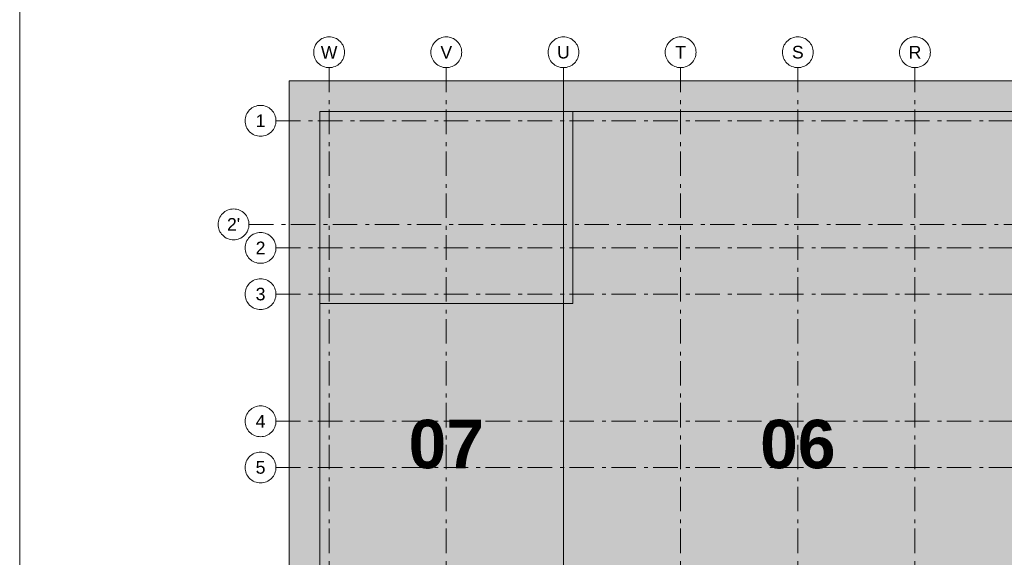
# Model space of a CAD drawing. Header units: metres. Extents: x -5203299 to 2078834, y 245743 to 5816291.
# Tile 212 of 256: x 366760 to 366786, y 5814009 to 5814023. Entities that reach past the tile are written whole.
import ezdxf

# ---------------------------------------------------------------- set-up
doc = ezdxf.new("R2010")
doc.units = ezdxf.units.M
doc.header["$LTSCALE"] = 0.5
doc.linetypes.add('ISO-02 Strichlinie', pattern=[3.81, 3.048, -0.762])
doc.linetypes.add('Linienart-53', pattern=[5.291531, 3.175, -1.058062, 0.352704, -0.705764])
for name, color, linetype, lineweight in [('70 -71 Achsen- 1 Gebäudeachsen', 7, 'Linienart-53', 18), ('70 -74 Zeichnungsblatt- 4 Plankopf Linie', 7, 'Continuous', 13), ('Keine', 7, 'Continuous', 9)]:
    doc.layers.add(name, color=color, linetype=linetype, lineweight=lineweight)
doc.styles.add('Arial', font='arial.ttf')
doc.styles.add('Arial (bold)', font='arialbd.ttf')

# ---------------------------------------------------------------- blocks, each defined once
blk = doc.blocks.new('Gruppe-1127')
at = {"layer": '70 -74 Zeichnungsblatt- 4 Plankopf Linie'}
blk.add_line((0.409446, -0.12334), (0.409446, -0.4155), dxfattribs=at)
blk = doc.blocks.new('Plankopf')
at = {"layer": '70 -74 Zeichnungsblatt- 4 Plankopf Linie', "color": 7, "transparency": 33554687}
blk.add_blockref('Gruppe-1127', (0, 0), dxfattribs=at)
at = {"layer": '70 -74 Zeichnungsblatt- 4 Plankopf Linie', "color": 0, "flags": 1}
for tag in ['AR_Genehmigt_-_Datum', 'Auto_Generate_Page_Number', 'Auto_Total_Num_Sheets', 'Architekt', 'Architekt_Zusatz_-1-', 'Teil', 'Total_Num_Sheets', 'Tragwerksplanung', 'Tragwerksplanung_Zusatz_-1-', 'TGA', 'TGA_Zusatz_-1-', 'Scale', 'Sheet_Number', 'Sheet_Title', 'Status', 'Zone', 'Zone', 'Zone', 'Zone', 'Zone', 'Zone', 'Geschäftszeichen', 'Current_Plot_Date', 'Gewerk', 'Landschaftsarchitekt', 'Landschaftsarchitekten_Zusatz-1-', 'Papiermaße', 'Number', 'Publish_Date', 'Number', 'Publish_Date', 'Number', 'Publish_Date', 'Number', 'Publish_Date', 'Number', 'Publish_Date', 'Planungsgrundlagen', 'Plot_Date_Format', 'BH_Genehmigt_-_Datum', 'Ebene', 'Page_Number', 'Plannummer_Fachplaner', 'File_Name', 'File_Name_Include_Path', 'Projektname_Zusatz', 'Höhe_üNHN', 'Leistungsphase', 'Number', 'Publish_Date', 'Recipients', 'Recipients', 'Recipients', 'Recipients', 'Recipients', 'Project_Date', 'Project_ID', 'Project_Name', 'Recipients', 'Date', 'Note', 'Date', 'Note', 'Date', 'Note', 'Date', 'Note', 'Date', 'Note', 'Format', 'Date', 'Date', 'Note']:
    blk.add_attdef(tag, (-0.5945, -0.4205), '', height=0.00018, dxfattribs=at)
blk = doc.blocks.new('Gruppe-1128')
at = {"layer": '70 -71 Achsen- 1 Gebäudeachsen', "color": 252, "lineweight": 13, "true_color": 0x888888, "transparency": 33554687}
for p, q in [((-175.421, -72), (-175.421, -120.372)), ((-167.821, -72), (-167.821, -120.372)), ((-160.221, -72), (-160.221, -120.372)), ((-152.621, -72), (-152.621, -120.372)), ((-145.021, -72), (-145.021, -120.372)), ((-137.421, -72), (-137.421, -120.372)), ((-180.618, -82.172), (4.776, -82.172)), ((-178.868, -83.697), (3.026, -83.697)), ((-178.868, -86.697), (3.026, -86.697)), ((-178.868, -94.947), (3.026, -94.947)), ((-178.868, -97.947), (3.026, -97.947))]:
    blk.add_line(p, q, dxfattribs=at)
at = {"layer": 'Keine', "transparency": 33554687, "char_height": 3.1465, "attachment_point": 5, "line_spacing_factor": 0.970823, "style": 'Arial (bold)'}
for s, insert in [('07', (-167.821, -96.447)), ('06', (-145.021, -96.447))]:
    blk.add_mtext(s, dxfattribs=dict(at, insert=insert))
at = {"color": 255, "lineweight": 13, "transparency": 33554687}
blk.add_wipeout([(-178.868, -75.447), (-178.873, -75.545), (-178.887, -75.642), (-178.911, -75.737), (-178.944, -75.83), (-178.986, -75.918), (-179.037, -76.003), (-179.095, -76.081), (-179.161, -76.154), (-179.234, -76.22), (-179.312, -76.279), (-179.397, -76.329), (-179.485, -76.371), (-179.578, -76.404), (-179.673, -76.428), (-179.77, -76.442), (-179.868, -76.447), (-179.966, -76.442), (-180.063, -76.428), (-180.158, -76.404), (-180.251, -76.371), (-180.339, -76.329), (-180.424, -76.279), (-180.502, -76.22), (-180.575, -76.154), (-180.641, -76.081), (-180.699, -76.003), (-180.75, -75.918), (-180.792, -75.83), (-180.825, -75.737), (-180.849, -75.642), (-180.863, -75.545), (-180.868, -75.447), (-180.863, -75.349), (-180.849, -75.252), (-180.825, -75.157), (-180.792, -75.064), (-180.75, -74.976), (-180.699, -74.891), (-180.641, -74.813), (-180.575, -74.74), (-180.502, -74.674), (-180.424, -74.616), (-180.339, -74.565), (-180.251, -74.523), (-180.158, -74.49), (-180.063, -74.466), (-179.966, -74.452), (-179.868, -74.447), (-179.77, -74.452), (-179.673, -74.466), (-179.578, -74.49), (-179.485, -74.523), (-179.397, -74.565), (-179.312, -74.616), (-179.234, -74.674), (-179.161, -74.74), (-179.095, -74.813), (-179.037, -74.891), (-178.986, -74.976), (-178.944, -75.064), (-178.911, -75.157), (-178.887, -75.252), (-178.873, -75.349)], dxfattribs=at).dxf.layer = 'Keine'
at = {"layer": '70 -71 Achsen- 1 Gebäudeachsen', "color": 252, "lineweight": 13, "true_color": 0x888888, "transparency": 33554687}
blk.add_line((-178.868, -75.447), (3.026, -75.447), dxfattribs=at)
at = {"layer": 'Keine', "lineweight": 13, "transparency": 33554687, "flags": 128}
blk.add_lwpolyline([(-178.868, -75.447), (-178.873, -75.545), (-178.887, -75.642), (-178.911, -75.737), (-178.944, -75.83), (-178.986, -75.918), (-179.037, -76.003), (-179.095, -76.081), (-179.161, -76.154), (-179.234, -76.22), (-179.312, -76.279), (-179.397, -76.329), (-179.485, -76.371), (-179.578, -76.404), (-179.673, -76.428), (-179.77, -76.442), (-179.868, -76.447), (-179.966, -76.442), (-180.063, -76.428), (-180.158, -76.404), (-180.251, -76.371), (-180.339, -76.329), (-180.424, -76.279), (-180.502, -76.22), (-180.575, -76.154), (-180.641, -76.081), (-180.699, -76.003), (-180.75, -75.918), (-180.792, -75.83), (-180.825, -75.737), (-180.849, -75.642), (-180.863, -75.545), (-180.868, -75.447), (-180.863, -75.349), (-180.849, -75.252), (-180.825, -75.157), (-180.792, -75.064), (-180.75, -74.976), (-180.699, -74.891), (-180.641, -74.813), (-180.575, -74.74), (-180.502, -74.674), (-180.424, -74.616), (-180.339, -74.565), (-180.251, -74.523), (-180.158, -74.49), (-180.063, -74.466), (-179.966, -74.452), (-179.868, -74.447), (-179.77, -74.452), (-179.673, -74.466), (-179.578, -74.49), (-179.485, -74.523), (-179.397, -74.565), (-179.312, -74.616), (-179.234, -74.674), (-179.161, -74.74), (-179.095, -74.813), (-179.037, -74.891), (-178.986, -74.976), (-178.944, -75.064), (-178.911, -75.157), (-178.887, -75.252), (-178.873, -75.349)], close=True, dxfattribs=at)
at = {"layer": 'Keine', "transparency": 33554687, "insert": (-179.868, -75.447), "char_height": 0.818, "attachment_point": 5, "line_spacing_factor": 0.970761, "style": 'Arial'}
blk.add_mtext('1', dxfattribs=at)
at = {"color": 255, "lineweight": 13, "transparency": 33554687}
for points in [[(-175.421, -70), (-175.323, -70.005), (-175.226, -70.019), (-175.131, -70.043), (-175.038, -70.076), (-174.95, -70.118), (-174.865, -70.169), (-174.787, -70.227), (-174.714, -70.293), (-174.648, -70.366), (-174.59, -70.444), (-174.539, -70.529), (-174.497, -70.617), (-174.464, -70.71), (-174.44, -70.805), (-174.426, -70.902), (-174.421, -71), (-174.426, -71.098), (-174.44, -71.195), (-174.464, -71.29), (-174.497, -71.383), (-174.539, -71.471), (-174.59, -71.556), (-174.648, -71.634), (-174.714, -71.707), (-174.787, -71.773), (-174.865, -71.832), (-174.95, -71.882), (-175.038, -71.924), (-175.131, -71.957), (-175.226, -71.981), (-175.323, -71.995), (-175.421, -72), (-175.519, -71.995), (-175.616, -71.981), (-175.711, -71.957), (-175.804, -71.924), (-175.892, -71.882), (-175.977, -71.832), (-176.055, -71.773), (-176.128, -71.707), (-176.194, -71.634), (-176.252, -71.556), (-176.303, -71.471), (-176.345, -71.383), (-176.378, -71.29), (-176.402, -71.195), (-176.416, -71.098), (-176.421, -71), (-176.416, -70.902), (-176.402, -70.805), (-176.378, -70.71), (-176.345, -70.617), (-176.303, -70.529), (-176.252, -70.444), (-176.194, -70.366), (-176.128, -70.293), (-176.055, -70.227), (-175.977, -70.169), (-175.892, -70.118), (-175.804, -70.076), (-175.711, -70.043), (-175.616, -70.019), (-175.519, -70.005)], [(-167.821, -70), (-167.723, -70.005), (-167.626, -70.019), (-167.531, -70.043), (-167.438, -70.076), (-167.35, -70.118), (-167.265, -70.169), (-167.187, -70.227), (-167.114, -70.293), (-167.048, -70.366), (-166.99, -70.444), (-166.939, -70.529), (-166.897, -70.617), (-166.864, -70.71), (-166.84, -70.805), (-166.826, -70.902), (-166.821, -71), (-166.826, -71.098), (-166.84, -71.195), (-166.864, -71.29), (-166.897, -71.383), (-166.939, -71.471), (-166.99, -71.556), (-167.048, -71.634), (-167.114, -71.707), (-167.187, -71.773), (-167.265, -71.832), (-167.35, -71.882), (-167.438, -71.924), (-167.531, -71.957), (-167.626, -71.981), (-167.723, -71.995), (-167.821, -72), (-167.919, -71.995), (-168.016, -71.981), (-168.111, -71.957), (-168.204, -71.924), (-168.292, -71.882), (-168.377, -71.832), (-168.455, -71.773), (-168.528, -71.707), (-168.594, -71.634), (-168.652, -71.556), (-168.703, -71.471), (-168.745, -71.383), (-168.778, -71.29), (-168.802, -71.195), (-168.816, -71.098), (-168.821, -71), (-168.816, -70.902), (-168.802, -70.805), (-168.778, -70.71), (-168.745, -70.617), (-168.703, -70.529), (-168.652, -70.444), (-168.594, -70.366), (-168.528, -70.293), (-168.455, -70.227), (-168.377, -70.169), (-168.292, -70.118), (-168.204, -70.076), (-168.111, -70.043), (-168.016, -70.019), (-167.919, -70.005)], [(-160.221, -70), (-160.123, -70.005), (-160.026, -70.019), (-159.931, -70.043), (-159.838, -70.076), (-159.75, -70.118), (-159.665, -70.169), (-159.587, -70.227), (-159.514, -70.293), (-159.448, -70.366), (-159.39, -70.444), (-159.339, -70.529), (-159.297, -70.617), (-159.264, -70.71), (-159.24, -70.805), (-159.226, -70.902), (-159.221, -71), (-159.226, -71.098), (-159.24, -71.195), (-159.264, -71.29), (-159.297, -71.383), (-159.339, -71.471), (-159.39, -71.556), (-159.448, -71.634), (-159.514, -71.707), (-159.587, -71.773), (-159.665, -71.832), (-159.75, -71.882), (-159.838, -71.924), (-159.931, -71.957), (-160.026, -71.981), (-160.123, -71.995), (-160.221, -72), (-160.319, -71.995), (-160.416, -71.981), (-160.511, -71.957), (-160.604, -71.924), (-160.692, -71.882), (-160.777, -71.832), (-160.855, -71.773), (-160.928, -71.707), (-160.994, -71.634), (-161.052, -71.556), (-161.103, -71.471), (-161.145, -71.383), (-161.178, -71.29), (-161.202, -71.195), (-161.216, -71.098), (-161.221, -71), (-161.216, -70.902), (-161.202, -70.805), (-161.178, -70.71), (-161.145, -70.617), (-161.103, -70.529), (-161.052, -70.444), (-160.994, -70.366), (-160.928, -70.293), (-160.855, -70.227), (-160.777, -70.169), (-160.692, -70.118), (-160.604, -70.076), (-160.511, -70.043), (-160.416, -70.019), (-160.319, -70.005)], [(-152.621, -70), (-152.523, -70.005), (-152.426, -70.019), (-152.331, -70.043), (-152.238, -70.076), (-152.15, -70.118), (-152.065, -70.169), (-151.987, -70.227), (-151.914, -70.293), (-151.848, -70.366), (-151.79, -70.444), (-151.739, -70.529), (-151.697, -70.617), (-151.664, -70.71), (-151.64, -70.805), (-151.626, -70.902), (-151.621, -71), (-151.626, -71.098), (-151.64, -71.195), (-151.664, -71.29), (-151.697, -71.383), (-151.739, -71.471), (-151.79, -71.556), (-151.848, -71.634), (-151.914, -71.707), (-151.987, -71.773), (-152.065, -71.832), (-152.15, -71.882), (-152.238, -71.924), (-152.331, -71.957), (-152.426, -71.981), (-152.523, -71.995), (-152.621, -72), (-152.719, -71.995), (-152.816, -71.981), (-152.911, -71.957), (-153.004, -71.924), (-153.092, -71.882), (-153.177, -71.832), (-153.255, -71.773), (-153.328, -71.707), (-153.394, -71.634), (-153.452, -71.556), (-153.503, -71.471), (-153.545, -71.383), (-153.578, -71.29), (-153.602, -71.195), (-153.616, -71.098), (-153.621, -71), (-153.616, -70.902), (-153.602, -70.805), (-153.578, -70.71), (-153.545, -70.617), (-153.503, -70.529), (-153.452, -70.444), (-153.394, -70.366), (-153.328, -70.293), (-153.255, -70.227), (-153.177, -70.169), (-153.092, -70.118), (-153.004, -70.076), (-152.911, -70.043), (-152.816, -70.019), (-152.719, -70.005)], [(-145.021, -70), (-144.923, -70.005), (-144.826, -70.019), (-144.731, -70.043), (-144.638, -70.076), (-144.55, -70.118), (-144.465, -70.169), (-144.387, -70.227), (-144.314, -70.293), (-144.248, -70.366), (-144.19, -70.444), (-144.139, -70.529), (-144.097, -70.617), (-144.064, -70.71), (-144.04, -70.805), (-144.026, -70.902), (-144.021, -71), (-144.026, -71.098), (-144.04, -71.195), (-144.064, -71.29), (-144.097, -71.383), (-144.139, -71.471), (-144.19, -71.556), (-144.248, -71.634), (-144.314, -71.707), (-144.387, -71.773), (-144.465, -71.832), (-144.55, -71.882), (-144.638, -71.924), (-144.731, -71.957), (-144.826, -71.981), (-144.923, -71.995), (-145.021, -72), (-145.119, -71.995), (-145.216, -71.981), (-145.311, -71.957), (-145.404, -71.924), (-145.492, -71.882), (-145.577, -71.832), (-145.655, -71.773), (-145.728, -71.707), (-145.794, -71.634), (-145.852, -71.556), (-145.903, -71.471), (-145.945, -71.383), (-145.978, -71.29), (-146.002, -71.195), (-146.016, -71.098), (-146.021, -71), (-146.016, -70.902), (-146.002, -70.805), (-145.978, -70.71), (-145.945, -70.617), (-145.903, -70.529), (-145.852, -70.444), (-145.794, -70.366), (-145.728, -70.293), (-145.655, -70.227), (-145.577, -70.169), (-145.492, -70.118), (-145.404, -70.076), (-145.311, -70.043), (-145.216, -70.019), (-145.119, -70.005)], [(-137.421, -70), (-137.323, -70.005), (-137.226, -70.019), (-137.131, -70.043), (-137.038, -70.076), (-136.95, -70.118), (-136.865, -70.169), (-136.787, -70.227), (-136.714, -70.293), (-136.648, -70.366), (-136.59, -70.444), (-136.539, -70.529), (-136.497, -70.617), (-136.464, -70.71), (-136.44, -70.805), (-136.426, -70.902), (-136.421, -71), (-136.426, -71.098), (-136.44, -71.195), (-136.464, -71.29), (-136.497, -71.383), (-136.539, -71.471), (-136.59, -71.556), (-136.648, -71.634), (-136.714, -71.707), (-136.787, -71.773), (-136.865, -71.832), (-136.95, -71.882), (-137.038, -71.924), (-137.131, -71.957), (-137.226, -71.981), (-137.323, -71.995), (-137.421, -72), (-137.519, -71.995), (-137.616, -71.981), (-137.711, -71.957), (-137.804, -71.924), (-137.892, -71.882), (-137.977, -71.832), (-138.055, -71.773), (-138.128, -71.707), (-138.194, -71.634), (-138.252, -71.556), (-138.303, -71.471), (-138.345, -71.383), (-138.378, -71.29), (-138.402, -71.195), (-138.416, -71.098), (-138.421, -71), (-138.416, -70.902), (-138.402, -70.805), (-138.378, -70.71), (-138.345, -70.617), (-138.303, -70.529), (-138.252, -70.444), (-138.194, -70.366), (-138.128, -70.293), (-138.055, -70.227), (-137.977, -70.169), (-137.892, -70.118), (-137.804, -70.076), (-137.711, -70.043), (-137.616, -70.019), (-137.519, -70.005)], [(-178.868, -83.697), (-178.873, -83.795), (-178.887, -83.892), (-178.911, -83.987), (-178.944, -84.08), (-178.986, -84.168), (-179.037, -84.253), (-179.095, -84.331), (-179.161, -84.404), (-179.234, -84.47), (-179.312, -84.529), (-179.397, -84.579), (-179.485, -84.621), (-179.578, -84.654), (-179.673, -84.678), (-179.77, -84.692), (-179.868, -84.697), (-179.966, -84.692), (-180.063, -84.678), (-180.158, -84.654), (-180.251, -84.621), (-180.339, -84.579), (-180.424, -84.529), (-180.502, -84.47), (-180.575, -84.404), (-180.641, -84.331), (-180.699, -84.253), (-180.75, -84.168), (-180.792, -84.08), (-180.825, -83.987), (-180.849, -83.892), (-180.863, -83.795), (-180.868, -83.697), (-180.863, -83.599), (-180.849, -83.502), (-180.825, -83.407), (-180.792, -83.314), (-180.75, -83.226), (-180.699, -83.141), (-180.641, -83.063), (-180.575, -82.99), (-180.502, -82.924), (-180.424, -82.866), (-180.339, -82.815), (-180.251, -82.773), (-180.158, -82.74), (-180.063, -82.716), (-179.966, -82.702), (-179.868, -82.697), (-179.77, -82.702), (-179.673, -82.716), (-179.578, -82.74), (-179.485, -82.773), (-179.397, -82.815), (-179.312, -82.866), (-179.234, -82.924), (-179.161, -82.99), (-179.095, -83.063), (-179.037, -83.141), (-178.986, -83.226), (-178.944, -83.314), (-178.911, -83.407), (-178.887, -83.502), (-178.873, -83.599)], [(-178.868, -86.697), (-178.873, -86.795), (-178.887, -86.892), (-178.911, -86.987), (-178.944, -87.08), (-178.986, -87.168), (-179.037, -87.253), (-179.095, -87.331), (-179.161, -87.404), (-179.234, -87.47), (-179.312, -87.529), (-179.397, -87.579), (-179.485, -87.621), (-179.578, -87.654), (-179.673, -87.678), (-179.77, -87.692), (-179.868, -87.697), (-179.966, -87.692), (-180.063, -87.678), (-180.158, -87.654), (-180.251, -87.621), (-180.339, -87.579), (-180.424, -87.529), (-180.502, -87.47), (-180.575, -87.404), (-180.641, -87.331), (-180.699, -87.253), (-180.75, -87.168), (-180.792, -87.08), (-180.825, -86.987), (-180.849, -86.892), (-180.863, -86.795), (-180.868, -86.697), (-180.863, -86.599), (-180.849, -86.502), (-180.825, -86.407), (-180.792, -86.314), (-180.75, -86.226), (-180.699, -86.141), (-180.641, -86.063), (-180.575, -85.99), (-180.502, -85.924), (-180.424, -85.866), (-180.339, -85.815), (-180.251, -85.773), (-180.158, -85.74), (-180.063, -85.716), (-179.966, -85.702), (-179.868, -85.697), (-179.77, -85.702), (-179.673, -85.716), (-179.578, -85.74), (-179.485, -85.773), (-179.397, -85.815), (-179.312, -85.866), (-179.234, -85.924), (-179.161, -85.99), (-179.095, -86.063), (-179.037, -86.141), (-178.986, -86.226), (-178.944, -86.314), (-178.911, -86.407), (-178.887, -86.502), (-178.873, -86.599)], [(-178.868, -94.947), (-178.873, -95.045), (-178.887, -95.142), (-178.911, -95.237), (-178.944, -95.33), (-178.986, -95.418), (-179.037, -95.503), (-179.095, -95.581), (-179.161, -95.654), (-179.234, -95.72), (-179.312, -95.779), (-179.397, -95.829), (-179.485, -95.871), (-179.578, -95.904), (-179.673, -95.928), (-179.77, -95.942), (-179.868, -95.947), (-179.966, -95.942), (-180.063, -95.928), (-180.158, -95.904), (-180.251, -95.871), (-180.339, -95.829), (-180.424, -95.779), (-180.502, -95.72), (-180.575, -95.654), (-180.641, -95.581), (-180.699, -95.503), (-180.75, -95.418), (-180.792, -95.33), (-180.825, -95.237), (-180.849, -95.142), (-180.863, -95.045), (-180.868, -94.947), (-180.863, -94.849), (-180.849, -94.752), (-180.825, -94.657), (-180.792, -94.564), (-180.75, -94.476), (-180.699, -94.391), (-180.641, -94.313), (-180.575, -94.24), (-180.502, -94.174), (-180.424, -94.116), (-180.339, -94.065), (-180.251, -94.023), (-180.158, -93.99), (-180.063, -93.966), (-179.966, -93.952), (-179.868, -93.947), (-179.77, -93.952), (-179.673, -93.966), (-179.578, -93.99), (-179.485, -94.023), (-179.397, -94.065), (-179.312, -94.116), (-179.234, -94.174), (-179.161, -94.24), (-179.095, -94.313), (-179.037, -94.391), (-178.986, -94.476), (-178.944, -94.564), (-178.911, -94.657), (-178.887, -94.752), (-178.873, -94.849)], [(-178.868, -97.947), (-178.873, -98.045), (-178.887, -98.142), (-178.911, -98.237), (-178.944, -98.33), (-178.986, -98.418), (-179.037, -98.503), (-179.095, -98.581), (-179.161, -98.654), (-179.234, -98.72), (-179.312, -98.779), (-179.397, -98.829), (-179.485, -98.871), (-179.578, -98.904), (-179.673, -98.928), (-179.77, -98.942), (-179.868, -98.947), (-179.966, -98.942), (-180.063, -98.928), (-180.158, -98.904), (-180.251, -98.871), (-180.339, -98.829), (-180.424, -98.779), (-180.502, -98.72), (-180.575, -98.654), (-180.641, -98.581), (-180.699, -98.503), (-180.75, -98.418), (-180.792, -98.33), (-180.825, -98.237), (-180.849, -98.142), (-180.863, -98.045), (-180.868, -97.947), (-180.863, -97.849), (-180.849, -97.752), (-180.825, -97.657), (-180.792, -97.564), (-180.75, -97.476), (-180.699, -97.391), (-180.641, -97.313), (-180.575, -97.24), (-180.502, -97.174), (-180.424, -97.116), (-180.339, -97.065), (-180.251, -97.023), (-180.158, -96.99), (-180.063, -96.966), (-179.966, -96.952), (-179.868, -96.947), (-179.77, -96.952), (-179.673, -96.966), (-179.578, -96.99), (-179.485, -97.023), (-179.397, -97.065), (-179.312, -97.116), (-179.234, -97.174), (-179.161, -97.24), (-179.095, -97.313), (-179.037, -97.391), (-178.986, -97.476), (-178.944, -97.564), (-178.911, -97.657), (-178.887, -97.752), (-178.873, -97.849)]]:
    blk.add_wipeout(points, dxfattribs=at).dxf.layer = 'Keine'
at = {"layer": 'Keine', "lineweight": 13, "transparency": 33554687, "flags": 128}
for points in [[(-175.421, -70), (-175.323, -70.005), (-175.226, -70.019), (-175.131, -70.043), (-175.038, -70.076), (-174.95, -70.118), (-174.865, -70.169), (-174.787, -70.227), (-174.714, -70.293), (-174.648, -70.366), (-174.59, -70.444), (-174.539, -70.529), (-174.497, -70.617), (-174.464, -70.71), (-174.44, -70.805), (-174.426, -70.902), (-174.421, -71), (-174.426, -71.098), (-174.44, -71.195), (-174.464, -71.29), (-174.497, -71.383), (-174.539, -71.471), (-174.59, -71.556), (-174.648, -71.634), (-174.714, -71.707), (-174.787, -71.773), (-174.865, -71.832), (-174.95, -71.882), (-175.038, -71.924), (-175.131, -71.957), (-175.226, -71.981), (-175.323, -71.995), (-175.421, -72), (-175.519, -71.995), (-175.616, -71.981), (-175.711, -71.957), (-175.804, -71.924), (-175.892, -71.882), (-175.977, -71.832), (-176.055, -71.773), (-176.128, -71.707), (-176.194, -71.634), (-176.252, -71.556), (-176.303, -71.471), (-176.345, -71.383), (-176.378, -71.29), (-176.402, -71.195), (-176.416, -71.098), (-176.421, -71), (-176.416, -70.902), (-176.402, -70.805), (-176.378, -70.71), (-176.345, -70.617), (-176.303, -70.529), (-176.252, -70.444), (-176.194, -70.366), (-176.128, -70.293), (-176.055, -70.227), (-175.977, -70.169), (-175.892, -70.118), (-175.804, -70.076), (-175.711, -70.043), (-175.616, -70.019), (-175.519, -70.005)], [(-167.821, -70), (-167.723, -70.005), (-167.626, -70.019), (-167.531, -70.043), (-167.438, -70.076), (-167.35, -70.118), (-167.265, -70.169), (-167.187, -70.227), (-167.114, -70.293), (-167.048, -70.366), (-166.99, -70.444), (-166.939, -70.529), (-166.897, -70.617), (-166.864, -70.71), (-166.84, -70.805), (-166.826, -70.902), (-166.821, -71), (-166.826, -71.098), (-166.84, -71.195), (-166.864, -71.29), (-166.897, -71.383), (-166.939, -71.471), (-166.99, -71.556), (-167.048, -71.634), (-167.114, -71.707), (-167.187, -71.773), (-167.265, -71.832), (-167.35, -71.882), (-167.438, -71.924), (-167.531, -71.957), (-167.626, -71.981), (-167.723, -71.995), (-167.821, -72), (-167.919, -71.995), (-168.016, -71.981), (-168.111, -71.957), (-168.204, -71.924), (-168.292, -71.882), (-168.377, -71.832), (-168.455, -71.773), (-168.528, -71.707), (-168.594, -71.634), (-168.652, -71.556), (-168.703, -71.471), (-168.745, -71.383), (-168.778, -71.29), (-168.802, -71.195), (-168.816, -71.098), (-168.821, -71), (-168.816, -70.902), (-168.802, -70.805), (-168.778, -70.71), (-168.745, -70.617), (-168.703, -70.529), (-168.652, -70.444), (-168.594, -70.366), (-168.528, -70.293), (-168.455, -70.227), (-168.377, -70.169), (-168.292, -70.118), (-168.204, -70.076), (-168.111, -70.043), (-168.016, -70.019), (-167.919, -70.005)], [(-160.221, -70), (-160.123, -70.005), (-160.026, -70.019), (-159.931, -70.043), (-159.838, -70.076), (-159.75, -70.118), (-159.665, -70.169), (-159.587, -70.227), (-159.514, -70.293), (-159.448, -70.366), (-159.39, -70.444), (-159.339, -70.529), (-159.297, -70.617), (-159.264, -70.71), (-159.24, -70.805), (-159.226, -70.902), (-159.221, -71), (-159.226, -71.098), (-159.24, -71.195), (-159.264, -71.29), (-159.297, -71.383), (-159.339, -71.471), (-159.39, -71.556), (-159.448, -71.634), (-159.514, -71.707), (-159.587, -71.773), (-159.665, -71.832), (-159.75, -71.882), (-159.838, -71.924), (-159.931, -71.957), (-160.026, -71.981), (-160.123, -71.995), (-160.221, -72), (-160.319, -71.995), (-160.416, -71.981), (-160.511, -71.957), (-160.604, -71.924), (-160.692, -71.882), (-160.777, -71.832), (-160.855, -71.773), (-160.928, -71.707), (-160.994, -71.634), (-161.052, -71.556), (-161.103, -71.471), (-161.145, -71.383), (-161.178, -71.29), (-161.202, -71.195), (-161.216, -71.098), (-161.221, -71), (-161.216, -70.902), (-161.202, -70.805), (-161.178, -70.71), (-161.145, -70.617), (-161.103, -70.529), (-161.052, -70.444), (-160.994, -70.366), (-160.928, -70.293), (-160.855, -70.227), (-160.777, -70.169), (-160.692, -70.118), (-160.604, -70.076), (-160.511, -70.043), (-160.416, -70.019), (-160.319, -70.005)], [(-152.621, -70), (-152.523, -70.005), (-152.426, -70.019), (-152.331, -70.043), (-152.238, -70.076), (-152.15, -70.118), (-152.065, -70.169), (-151.987, -70.227), (-151.914, -70.293), (-151.848, -70.366), (-151.79, -70.444), (-151.739, -70.529), (-151.697, -70.617), (-151.664, -70.71), (-151.64, -70.805), (-151.626, -70.902), (-151.621, -71), (-151.626, -71.098), (-151.64, -71.195), (-151.664, -71.29), (-151.697, -71.383), (-151.739, -71.471), (-151.79, -71.556), (-151.848, -71.634), (-151.914, -71.707), (-151.987, -71.773), (-152.065, -71.832), (-152.15, -71.882), (-152.238, -71.924), (-152.331, -71.957), (-152.426, -71.981), (-152.523, -71.995), (-152.621, -72), (-152.719, -71.995), (-152.816, -71.981), (-152.911, -71.957), (-153.004, -71.924), (-153.092, -71.882), (-153.177, -71.832), (-153.255, -71.773), (-153.328, -71.707), (-153.394, -71.634), (-153.452, -71.556), (-153.503, -71.471), (-153.545, -71.383), (-153.578, -71.29), (-153.602, -71.195), (-153.616, -71.098), (-153.621, -71), (-153.616, -70.902), (-153.602, -70.805), (-153.578, -70.71), (-153.545, -70.617), (-153.503, -70.529), (-153.452, -70.444), (-153.394, -70.366), (-153.328, -70.293), (-153.255, -70.227), (-153.177, -70.169), (-153.092, -70.118), (-153.004, -70.076), (-152.911, -70.043), (-152.816, -70.019), (-152.719, -70.005)], [(-145.021, -70), (-144.923, -70.005), (-144.826, -70.019), (-144.731, -70.043), (-144.638, -70.076), (-144.55, -70.118), (-144.465, -70.169), (-144.387, -70.227), (-144.314, -70.293), (-144.248, -70.366), (-144.19, -70.444), (-144.139, -70.529), (-144.097, -70.617), (-144.064, -70.71), (-144.04, -70.805), (-144.026, -70.902), (-144.021, -71), (-144.026, -71.098), (-144.04, -71.195), (-144.064, -71.29), (-144.097, -71.383), (-144.139, -71.471), (-144.19, -71.556), (-144.248, -71.634), (-144.314, -71.707), (-144.387, -71.773), (-144.465, -71.832), (-144.55, -71.882), (-144.638, -71.924), (-144.731, -71.957), (-144.826, -71.981), (-144.923, -71.995), (-145.021, -72), (-145.119, -71.995), (-145.216, -71.981), (-145.311, -71.957), (-145.404, -71.924), (-145.492, -71.882), (-145.577, -71.832), (-145.655, -71.773), (-145.728, -71.707), (-145.794, -71.634), (-145.852, -71.556), (-145.903, -71.471), (-145.945, -71.383), (-145.978, -71.29), (-146.002, -71.195), (-146.016, -71.098), (-146.021, -71), (-146.016, -70.902), (-146.002, -70.805), (-145.978, -70.71), (-145.945, -70.617), (-145.903, -70.529), (-145.852, -70.444), (-145.794, -70.366), (-145.728, -70.293), (-145.655, -70.227), (-145.577, -70.169), (-145.492, -70.118), (-145.404, -70.076), (-145.311, -70.043), (-145.216, -70.019), (-145.119, -70.005)], [(-137.421, -70), (-137.323, -70.005), (-137.226, -70.019), (-137.131, -70.043), (-137.038, -70.076), (-136.95, -70.118), (-136.865, -70.169), (-136.787, -70.227), (-136.714, -70.293), (-136.648, -70.366), (-136.59, -70.444), (-136.539, -70.529), (-136.497, -70.617), (-136.464, -70.71), (-136.44, -70.805), (-136.426, -70.902), (-136.421, -71), (-136.426, -71.098), (-136.44, -71.195), (-136.464, -71.29), (-136.497, -71.383), (-136.539, -71.471), (-136.59, -71.556), (-136.648, -71.634), (-136.714, -71.707), (-136.787, -71.773), (-136.865, -71.832), (-136.95, -71.882), (-137.038, -71.924), (-137.131, -71.957), (-137.226, -71.981), (-137.323, -71.995), (-137.421, -72), (-137.519, -71.995), (-137.616, -71.981), (-137.711, -71.957), (-137.804, -71.924), (-137.892, -71.882), (-137.977, -71.832), (-138.055, -71.773), (-138.128, -71.707), (-138.194, -71.634), (-138.252, -71.556), (-138.303, -71.471), (-138.345, -71.383), (-138.378, -71.29), (-138.402, -71.195), (-138.416, -71.098), (-138.421, -71), (-138.416, -70.902), (-138.402, -70.805), (-138.378, -70.71), (-138.345, -70.617), (-138.303, -70.529), (-138.252, -70.444), (-138.194, -70.366), (-138.128, -70.293), (-138.055, -70.227), (-137.977, -70.169), (-137.892, -70.118), (-137.804, -70.076), (-137.711, -70.043), (-137.616, -70.019), (-137.519, -70.005)], [(-178.868, -83.697), (-178.873, -83.795), (-178.887, -83.892), (-178.911, -83.987), (-178.944, -84.08), (-178.986, -84.168), (-179.037, -84.253), (-179.095, -84.331), (-179.161, -84.404), (-179.234, -84.47), (-179.312, -84.529), (-179.397, -84.579), (-179.485, -84.621), (-179.578, -84.654), (-179.673, -84.678), (-179.77, -84.692), (-179.868, -84.697), (-179.966, -84.692), (-180.063, -84.678), (-180.158, -84.654), (-180.251, -84.621), (-180.339, -84.579), (-180.424, -84.529), (-180.502, -84.47), (-180.575, -84.404), (-180.641, -84.331), (-180.699, -84.253), (-180.75, -84.168), (-180.792, -84.08), (-180.825, -83.987), (-180.849, -83.892), (-180.863, -83.795), (-180.868, -83.697), (-180.863, -83.599), (-180.849, -83.502), (-180.825, -83.407), (-180.792, -83.314), (-180.75, -83.226), (-180.699, -83.141), (-180.641, -83.063), (-180.575, -82.99), (-180.502, -82.924), (-180.424, -82.866), (-180.339, -82.815), (-180.251, -82.773), (-180.158, -82.74), (-180.063, -82.716), (-179.966, -82.702), (-179.868, -82.697), (-179.77, -82.702), (-179.673, -82.716), (-179.578, -82.74), (-179.485, -82.773), (-179.397, -82.815), (-179.312, -82.866), (-179.234, -82.924), (-179.161, -82.99), (-179.095, -83.063), (-179.037, -83.141), (-178.986, -83.226), (-178.944, -83.314), (-178.911, -83.407), (-178.887, -83.502), (-178.873, -83.599)], [(-178.868, -86.697), (-178.873, -86.795), (-178.887, -86.892), (-178.911, -86.987), (-178.944, -87.08), (-178.986, -87.168), (-179.037, -87.253), (-179.095, -87.331), (-179.161, -87.404), (-179.234, -87.47), (-179.312, -87.529), (-179.397, -87.579), (-179.485, -87.621), (-179.578, -87.654), (-179.673, -87.678), (-179.77, -87.692), (-179.868, -87.697), (-179.966, -87.692), (-180.063, -87.678), (-180.158, -87.654), (-180.251, -87.621), (-180.339, -87.579), (-180.424, -87.529), (-180.502, -87.47), (-180.575, -87.404), (-180.641, -87.331), (-180.699, -87.253), (-180.75, -87.168), (-180.792, -87.08), (-180.825, -86.987), (-180.849, -86.892), (-180.863, -86.795), (-180.868, -86.697), (-180.863, -86.599), (-180.849, -86.502), (-180.825, -86.407), (-180.792, -86.314), (-180.75, -86.226), (-180.699, -86.141), (-180.641, -86.063), (-180.575, -85.99), (-180.502, -85.924), (-180.424, -85.866), (-180.339, -85.815), (-180.251, -85.773), (-180.158, -85.74), (-180.063, -85.716), (-179.966, -85.702), (-179.868, -85.697), (-179.77, -85.702), (-179.673, -85.716), (-179.578, -85.74), (-179.485, -85.773), (-179.397, -85.815), (-179.312, -85.866), (-179.234, -85.924), (-179.161, -85.99), (-179.095, -86.063), (-179.037, -86.141), (-178.986, -86.226), (-178.944, -86.314), (-178.911, -86.407), (-178.887, -86.502), (-178.873, -86.599)], [(-178.868, -94.947), (-178.873, -95.045), (-178.887, -95.142), (-178.911, -95.237), (-178.944, -95.33), (-178.986, -95.418), (-179.037, -95.503), (-179.095, -95.581), (-179.161, -95.654), (-179.234, -95.72), (-179.312, -95.779), (-179.397, -95.829), (-179.485, -95.871), (-179.578, -95.904), (-179.673, -95.928), (-179.77, -95.942), (-179.868, -95.947), (-179.966, -95.942), (-180.063, -95.928), (-180.158, -95.904), (-180.251, -95.871), (-180.339, -95.829), (-180.424, -95.779), (-180.502, -95.72), (-180.575, -95.654), (-180.641, -95.581), (-180.699, -95.503), (-180.75, -95.418), (-180.792, -95.33), (-180.825, -95.237), (-180.849, -95.142), (-180.863, -95.045), (-180.868, -94.947), (-180.863, -94.849), (-180.849, -94.752), (-180.825, -94.657), (-180.792, -94.564), (-180.75, -94.476), (-180.699, -94.391), (-180.641, -94.313), (-180.575, -94.24), (-180.502, -94.174), (-180.424, -94.116), (-180.339, -94.065), (-180.251, -94.023), (-180.158, -93.99), (-180.063, -93.966), (-179.966, -93.952), (-179.868, -93.947), (-179.77, -93.952), (-179.673, -93.966), (-179.578, -93.99), (-179.485, -94.023), (-179.397, -94.065), (-179.312, -94.116), (-179.234, -94.174), (-179.161, -94.24), (-179.095, -94.313), (-179.037, -94.391), (-178.986, -94.476), (-178.944, -94.564), (-178.911, -94.657), (-178.887, -94.752), (-178.873, -94.849)], [(-178.868, -97.947), (-178.873, -98.045), (-178.887, -98.142), (-178.911, -98.237), (-178.944, -98.33), (-178.986, -98.418), (-179.037, -98.503), (-179.095, -98.581), (-179.161, -98.654), (-179.234, -98.72), (-179.312, -98.779), (-179.397, -98.829), (-179.485, -98.871), (-179.578, -98.904), (-179.673, -98.928), (-179.77, -98.942), (-179.868, -98.947), (-179.966, -98.942), (-180.063, -98.928), (-180.158, -98.904), (-180.251, -98.871), (-180.339, -98.829), (-180.424, -98.779), (-180.502, -98.72), (-180.575, -98.654), (-180.641, -98.581), (-180.699, -98.503), (-180.75, -98.418), (-180.792, -98.33), (-180.825, -98.237), (-180.849, -98.142), (-180.863, -98.045), (-180.868, -97.947), (-180.863, -97.849), (-180.849, -97.752), (-180.825, -97.657), (-180.792, -97.564), (-180.75, -97.476), (-180.699, -97.391), (-180.641, -97.313), (-180.575, -97.24), (-180.502, -97.174), (-180.424, -97.116), (-180.339, -97.065), (-180.251, -97.023), (-180.158, -96.99), (-180.063, -96.966), (-179.966, -96.952), (-179.868, -96.947), (-179.77, -96.952), (-179.673, -96.966), (-179.578, -96.99), (-179.485, -97.023), (-179.397, -97.065), (-179.312, -97.116), (-179.234, -97.174), (-179.161, -97.24), (-179.095, -97.313), (-179.037, -97.391), (-178.986, -97.476), (-178.944, -97.564), (-178.911, -97.657), (-178.887, -97.752), (-178.873, -97.849)]]:
    blk.add_lwpolyline(points, close=True, dxfattribs=at)
at = {"layer": 'Keine', "transparency": 33554687, "char_height": 0.818, "attachment_point": 5, "line_spacing_factor": 0.970761, "style": 'Arial'}
for s, insert in [('W', (-175.421, -71)), ('V', (-167.821, -71)), ('U', (-160.221, -71)), ('T', (-152.621, -71)), ('S', (-145.021, -71)), ('R', (-137.421, -71)), ('2', (-179.868, -83.697)), ('3', (-179.868, -86.697)), ('4', (-179.868, -94.947)), ('5', (-179.868, -97.947))]:
    blk.add_mtext(s, dxfattribs=dict(at, insert=insert))
at = {"color": 255, "lineweight": 13, "transparency": 33554687}
blk.add_wipeout([(-180.618, -82.172), (-180.623, -82.27), (-180.637, -82.367), (-180.661, -82.462), (-180.694, -82.555), (-180.736, -82.643), (-180.787, -82.728), (-180.845, -82.806), (-180.911, -82.879), (-180.984, -82.945), (-181.062, -83.004), (-181.147, -83.054), (-181.235, -83.096), (-181.328, -83.129), (-181.423, -83.153), (-181.52, -83.167), (-181.618, -83.172), (-181.716, -83.167), (-181.813, -83.153), (-181.908, -83.129), (-182.001, -83.096), (-182.089, -83.054), (-182.174, -83.004), (-182.252, -82.945), (-182.325, -82.879), (-182.391, -82.806), (-182.449, -82.728), (-182.5, -82.643), (-182.542, -82.555), (-182.575, -82.462), (-182.599, -82.367), (-182.613, -82.27), (-182.618, -82.172), (-182.613, -82.074), (-182.599, -81.977), (-182.575, -81.882), (-182.542, -81.789), (-182.5, -81.701), (-182.449, -81.616), (-182.391, -81.538), (-182.325, -81.465), (-182.252, -81.399), (-182.174, -81.341), (-182.089, -81.29), (-182.001, -81.248), (-181.908, -81.215), (-181.813, -81.191), (-181.716, -81.177), (-181.618, -81.172), (-181.52, -81.177), (-181.423, -81.191), (-181.328, -81.215), (-181.235, -81.248), (-181.147, -81.29), (-181.062, -81.341), (-180.984, -81.399), (-180.911, -81.465), (-180.845, -81.538), (-180.787, -81.616), (-180.736, -81.701), (-180.694, -81.789), (-180.661, -81.882), (-180.637, -81.977), (-180.623, -82.074)], dxfattribs=at).dxf.layer = 'Keine'
at = {"layer": 'Keine', "lineweight": 13, "transparency": 33554687, "flags": 128}
blk.add_lwpolyline([(-180.618, -82.172), (-180.623, -82.27), (-180.637, -82.367), (-180.661, -82.462), (-180.694, -82.555), (-180.736, -82.643), (-180.787, -82.728), (-180.845, -82.806), (-180.911, -82.879), (-180.984, -82.945), (-181.062, -83.004), (-181.147, -83.054), (-181.235, -83.096), (-181.328, -83.129), (-181.423, -83.153), (-181.52, -83.167), (-181.618, -83.172), (-181.716, -83.167), (-181.813, -83.153), (-181.908, -83.129), (-182.001, -83.096), (-182.089, -83.054), (-182.174, -83.004), (-182.252, -82.945), (-182.325, -82.879), (-182.391, -82.806), (-182.449, -82.728), (-182.5, -82.643), (-182.542, -82.555), (-182.575, -82.462), (-182.599, -82.367), (-182.613, -82.27), (-182.618, -82.172), (-182.613, -82.074), (-182.599, -81.977), (-182.575, -81.882), (-182.542, -81.789), (-182.5, -81.701), (-182.449, -81.616), (-182.391, -81.538), (-182.325, -81.465), (-182.252, -81.399), (-182.174, -81.341), (-182.089, -81.29), (-182.001, -81.248), (-181.908, -81.215), (-181.813, -81.191), (-181.716, -81.177), (-181.618, -81.172), (-181.52, -81.177), (-181.423, -81.191), (-181.328, -81.215), (-181.235, -81.248), (-181.147, -81.29), (-181.062, -81.341), (-180.984, -81.399), (-180.911, -81.465), (-180.845, -81.538), (-180.787, -81.616), (-180.736, -81.701), (-180.694, -81.789), (-180.661, -81.882), (-180.637, -81.977), (-180.623, -82.074)], close=True, dxfattribs=at)
at = {"layer": 'Keine', "transparency": 33554687, "insert": (-181.618, -82.172), "char_height": 0.8181, "attachment_point": 5, "line_spacing_factor": 0.970761, "style": 'Arial'}
blk.add_mtext("2'", dxfattribs=at)
blk = doc.blocks.new('_Plankopf (3D)')
at = {"color": 255, "lineweight": 13, "transparency": 33554687}
blk.add_wipeout([(-176.018, -87.294), (-176.018, -106.794), (-160.818, -106.794), (-160.818, -115.044), (-98.824, -115.044), (-98.824, -106.794), (-100.018, -106.794), (-100.018, -86.1), (-83.518, -86.1), (-83.518, -74.85), (-159.624, -74.85), (-159.624, -87.294)], dxfattribs=at).dxf.layer = 'Keine'
at = {"layer": 'Keine', "lineweight": 13, "transparency": 33554687, "flags": 128}
blk.add_lwpolyline([(-176.018, -87.294), (-176.018, -106.794), (-160.818, -106.794), (-160.818, -115.044), (-98.824, -115.044), (-98.824, -106.794), (-100.018, -106.794), (-100.018, -86.1), (-83.518, -86.1), (-83.518, -74.85), (-159.624, -74.85), (-159.624, -87.294)], close=True, dxfattribs=at)
at = {"color": 255, "lineweight": 13, "transparency": 33554687}
blk.add_wipeout([(-176.018, -74.85), (-159.624, -74.85), (-159.624, -87.294), (-176.018, -87.294)], dxfattribs=at).dxf.layer = 'Keine'
at = {"layer": 'Keine', "lineweight": 13, "transparency": 33554687, "flags": 128}
blk.add_lwpolyline([(-176.018, -74.85), (-159.624, -74.85), (-159.624, -87.294), (-176.018, -87.294)], close=True, dxfattribs=at)
at = {"layer": 'Keine', "color": 7, "transparency": 33554687}
blk.add_blockref('Gruppe-1128', (0, 0), dxfattribs=at)
at = {"layer": 'Keine', "color": 7, "linetype": 'ISO-02 Strichlinie', "lineweight": 9, "transparency": 33554687, "flags": 128}
for points in [[(-178.018, -72.85), (-160.221, -72.85), (-160.221, -119.522), (-178.018, -119.522)], [(-160.221, -72.85), (-129.821, -72.85), (-129.821, -119.522), (-160.221, -119.522)]]:
    blk.add_lwpolyline(points, close=True, dxfattribs=at)
blk = doc.blocks.new('Gruppe-1129')
at = {"layer": 'Keine', "linetype": 'Continuous', "lineweight": 0, "true_color": 0xbababa, "transparency": 33554623}
blk.add_hatch(color=9, dxfattribs=at).paths.add_polyline_path([(0.423422, -0.202411), (0.5671, -0.202411), (0.5671, -0.239749), (0.423422, -0.239749)])
at = {"layer": 'Keine', "linetype": 'Continuous', "lineweight": 9, "transparency": 33554687, "flags": 128}
blk.add_lwpolyline([(0.423422, -0.202411), (0.5671, -0.202411), (0.5671, -0.239749), (0.423422, -0.239749)], close=True, dxfattribs=at)
at = {"layer": 'Keine', "transparency": 33554687, "char_height": 0.0025172, "attachment_point": 5, "line_spacing_factor": 0.996218, "style": 'Arial (bold)'}
for s, insert in [('07', (0.43158, -0.221289)), ('06', (0.44982, -0.221289))]:
    blk.add_mtext(s, dxfattribs=dict(at, insert=insert))

msp = doc.modelspace()

# ---------------------------------------------------------------- block references
at = {"layer": '70 -74 Zeichnungsblatt- 4 Plankopf Linie', "xscale": 500, "yscale": 500, "zscale": 500}
msp.add_blockref('Plankopf', (366555.71, 5814122.76), dxfattribs=at)

# ---------------------------------------------------------------- next in the draw order: block references
at = {"layer": 'Keine', "color": 1, "xscale": 0.4, "yscale": 0.4, "zscale": 0.4}
msp.add_blockref('_Plankopf (3D)', (366838.629, 5814050.694), dxfattribs=at)

# ---------------------------------------------------------------- next in the draw order: block references
at = {"layer": 'Keine', "color": 7, "xscale": 500, "yscale": 500, "zscale": 500}
msp.add_blockref('Gruppe-1129', (366555.71, 5814122.76), dxfattribs=at)

doc.saveas('drawing.dxf')
